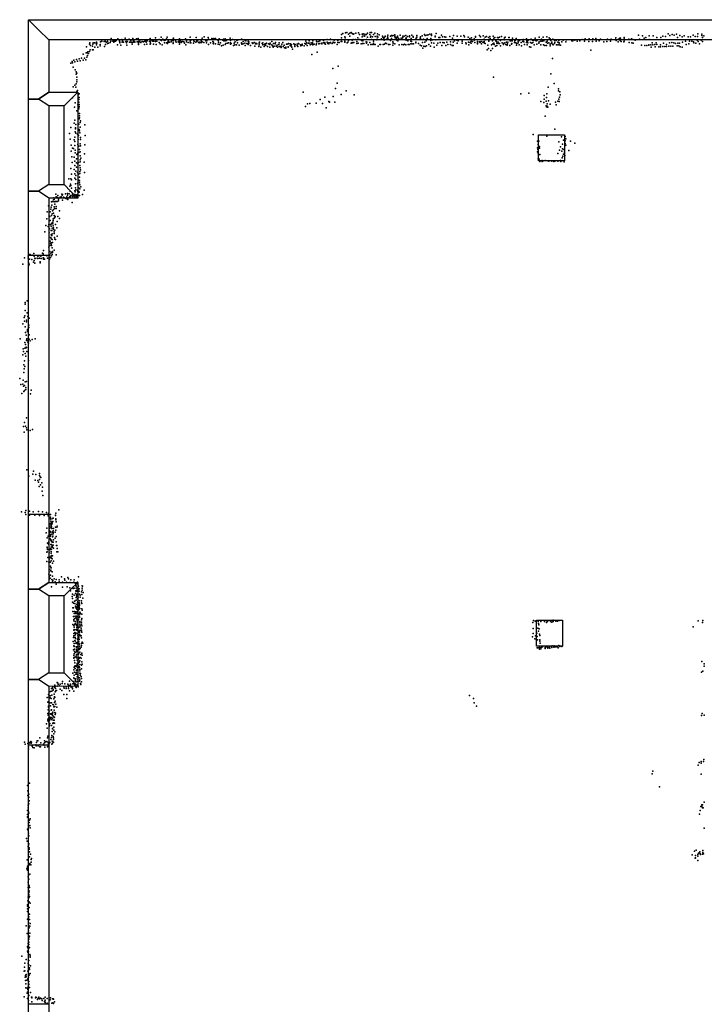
# Model space of a CAD drawing. Extents: x 6875 to 21635, y -14011 to 21863.
# Tile 13 of 16: x 7244 to 13319, y 13128 to 21863. Entities that reach past the tile are written whole.
import ezdxf

# ---------------------------------------------------------------- set-up
doc = ezdxf.new("R2010")
doc.units = 0
for name, color, linetype in [('P', 9, 'continuous'), ('ROOMS', 1, 'continuous'), ('WALLS', 3, 'continuous'), ('WINDOWS', 6, 'continuous')]:
    doc.layers.add(name, color=color, linetype=linetype)

msp = doc.modelspace()

# ---------------------------------------------------------------- linework, layer by layer
at = {"layer": 'P'}
for p in [(10353, 21751), (7927, 21665), (7961, 21668), (7968, 21669), (7973, 21672), (7993, 21671), (8001, 21672), (8012, 21665), (8023, 21671), (8024, 21684), (8052, 21672), (8054, 21672), (8055, 21696), (8071, 21673), (8080, 21665), (8082, 21683), (8082, 21671), (8095, 21674), (8101, 21678), (8114, 21694), (8129, 21676), (8129, 21672), (8134, 21664), (8149, 21688), (8155, 21675), (8165, 21664), (8179, 21700), (8186, 21670), (8196, 21684), (8198, 21669), (8216, 21690), (8217, 21665), (8231, 21675), (8231, 21665), (8248, 21696), (8249, 21685), (8255, 21675), (8264, 21670), (8265, 21664), (8281, 21693), (8287, 21668), (8296, 21695), (8298, 21669), (8305, 21672), (8310, 21666), (8317, 21684), (8331, 21669), (8344, 21668), (8353, 21673), (8356, 21672), (8359, 21678), (8365, 21665), (8376, 21675), (8397, 21671), (8402, 21695), (8403, 21672), (8406, 21667), (8417, 21681), (8418, 21678), (8425, 21674), (8430, 21672), (8447, 21672), (8449, 21670), (8450, 21703), (8462, 21674), (8483, 21687), (8495, 21681), (8499, 21708), (8503, 21680), (8514, 21691), (8526, 21678), (8535, 21681), (8546, 21694), (8552, 21708), (8561, 21672), (8567, 21665), (8568, 21685), (8587, 21666), (8592, 21676), (8600, 21686), (8606, 21675), (8609, 21699), (8626, 21677), (8632, 21664), (8650, 21666), (8659, 21677), (8663, 21694), (8665, 21666), (8667, 21675), (8682, 21669), (8692, 21670), (8700, 21666), (8715, 21692), (8724, 21678), (8724, 21666), (8757, 21708), (8757, 21674), (8763, 21682), (8788, 21680), (8792, 21669), (8806, 21665), (8811, 21704), (8813, 21669), (8815, 21675), (8822, 21676), (8837, 21664), (8853, 21680), (8853, 21667), (8862, 21667), (8863, 21700), (8882, 21710), (8895, 21676), (8905, 21676), (8915, 21706), (8918, 21690), (8948, 21695), (8954, 21694), (8958, 21669), (8963, 21664), (8966, 21696), (8981, 21696), (9004, 21680), (9009, 21665), (9013, 21692), (9021, 21686), (9047, 21681), (9052, 21689), (9054, 21675), (9067, 21694), (9068, 21676), (9079, 21679), (9112, 21700), (9116, 21680), (9131, 21687), (9149, 21684), (9156, 21668), (9172, 21678), (9180, 21685), (9212, 21689), (9218, 21686), (9228, 21670), (9244, 21678), (9251, 21675), (9272, 21674), (9278, 21666), (9372, 21665), (9482, 21670), (9782, 21674), (9814, 21677), (9845, 21675), (9877, 21672), (9882, 21666), (9894, 21670), (9907, 21677), (9940, 21680), (9971, 21688), (9971, 21665), (10002, 21691), (10026, 21665), (10034, 21682), (10066, 21679), (10097, 21684), (10097, 21669), (10098, 21701), (10099, 21733), (10102, 21669), (10110, 21741), (10129, 21665), (10130, 21712), (10130, 21674), (10133, 21702), (10134, 21746), (10147, 21750), (10156, 21665), (10161, 21678), (10162, 21736), (10172, 21716), (10174, 21744), (10186, 21749), (10193, 21740), (10193, 21682), (10203, 21736), (10204, 21686), (10210, 21738), (10224, 21688), (10228, 21743), (10236, 21671), (10243, 21703), (10251, 21748), (10256, 21686), (10258, 21733), (10278, 21680), (10282, 21734), (10284, 21712), (10288, 21677), (10289, 21728), (10293, 21738), (10301, 21717), (10307, 21734), (10307, 21719), (10319, 21667), (10321, 21733), (10321, 21686), (10324, 21665), (10330, 21743), (10331, 21708), (10352, 21733), (10356, 21708), (10359, 21718), (10365, 21688), (10366, 21750), (10375, 21711), (10383, 21673), (10384, 21731), (10394, 21744), (10399, 21714), (10412, 21685), (10415, 21718), (10416, 21690), (10417, 21712), (10420, 21739), (10421, 21708), (10434, 21730), (10448, 21688), (10454, 21693), (10462, 21717), (10465, 21707), (10476, 21696), (10477, 21706), (10478, 21683), (10486, 21715), (10487, 21717), (10499, 21690), (10509, 21710), (10510, 21725), (10510, 21702), (10511, 21693), (10533, 21680), (10535, 21717), (10543, 21722), (10543, 21696), (10544, 21688), (10550, 21719), (10554, 21667), (10559, 21723), (10572, 21718), (10574, 21728), (10576, 21701), (10577, 21708), (10586, 21696), (10587, 21704), (10591, 21682), (10596, 21716), (10598, 21675), (10599, 21705), (10607, 21694), (10619, 21727), (10630, 21698), (10633, 21687), (10639, 21690), (10644, 21716), (10644, 21704), (10656, 21717), (10671, 21723), (10671, 21694), (10672, 21694), (10673, 21701), (10673, 21683), (10685, 21715), (10687, 21675), (10702, 21719), (10704, 21710), (10715, 21674), (10718, 21696), (10722, 21670), (10724, 21726), (10734, 21715), (10736, 21708), (10759, 21664), (10760, 21690), (10761, 21700), (10764, 21702), (10768, 21708), (10769, 21724), (10796, 21699), (10801, 21712), (10803, 21690), (10814, 21721), (10826, 21689), (10835, 21731), (10842, 21722), (10850, 21677), (10856, 21726), (10860, 21696), (10867, 21728), (10882, 21734), (10891, 21696), (10892, 21680), (10897, 21734), (10899, 21722), (10907, 21685), (10931, 21711), (10932, 21716), (10935, 21684), (10939, 21740), (10962, 21706), (10972, 21705), (10986, 21725), (10995, 21711), (11014, 21712), (11026, 21707), (11060, 21715), (11068, 21667), (11085, 21699), (11090, 21665), (11094, 21723), (11101, 21675), (11124, 21683), (11126, 21718), (11136, 21675), (11158, 21718), (11170, 21672), (11186, 21722), (11190, 21711), (11222, 21709), (11227, 21664), (11239, 21695), (11249, 21673), (11254, 21703), (11261, 21670), (11277, 21683), (11278, 21693), (11288, 21714), (11288, 21707), (11307, 21671), (11323, 21722), (11323, 21667), (11332, 21711), (11339, 21670), (11356, 21721), (11364, 21671), (11366, 21691), (11375, 21709), (11375, 21684), (11387, 21715), (11405, 21706), (11406, 21673), (11407, 21680), (11416, 21713), (11418, 21697), (11438, 21677), (11445, 21716), (11451, 21699), (11460, 21706), (11470, 21675), (11476, 21671), (11485, 21705), (11491, 21703), (11491, 21665), (11501, 21709), (11506, 21684), (11509, 21678), (11520, 21714), (11539, 21687), (11542, 21685), (11545, 21702), (11551, 21708), (11574, 21664), (11584, 21705), (11586, 21705), (11597, 21676), (11601, 21676), (11613, 21676), (11617, 21700), (11637, 21677), (11640, 21678), (11649, 21697), (11668, 21672), (11679, 21679), (11680, 21685), (11707, 21669), (11710, 21686), (11712, 21682), (11718, 21668), (11740, 21693), (11745, 21677), (11749, 21668), (11757, 21682), (11782, 21691), (11794, 21683), (11804, 21680), (11817, 21699), (11821, 21679), (11831, 21676), (11837, 21681), (11839, 21685), (11853, 21707), (11854, 21668), (11868, 21672), (11874, 21690), (11881, 21673), (11884, 21675), (11888, 21708), (11894, 21676), (11922, 21712), (11925, 21674), (11943, 21701), (11951, 21692), (11957, 21679), (11966, 21665), (11974, 21689), (11989, 21682), (11992, 21664), (12005, 21679), (12018, 21664), (12029, 21680), (12055, 21668), (12065, 21682), (12090, 21668), (12096, 21685), (12144, 21677), (12151, 21675), (12169, 21683), (12190, 21672), (12215, 21677), (12236, 21686), (12256, 21674), (12262, 21692), (12293, 21671), (12296, 21693), (12326, 21671), (12329, 21693), (12356, 21696), (12358, 21672), (12386, 21675), (12398, 21690), (12428, 21668), (12455, 21671), (12461, 21691), (12486, 21672), (12493, 21691), (12530, 21686), (12533, 21703), (12538, 21679), (12554, 21667), (12558, 21690), (12568, 21700), (12573, 21680), (12576, 21698), (12582, 21669), (12605, 21668), (12607, 21705), (12607, 21698), (12609, 21672), (12648, 21689), (12648, 21687), (12674, 21693), (12684, 21687), (12705, 21682), (12734, 21725), (12745, 21691), (12769, 21719), (12784, 21698), (12799, 21704), (12828, 21686), (12829, 21720), (12865, 21719), (12897, 21705), (12933, 21705), (12952, 21718), (12975, 21715), (12997, 21739), (13014, 21723), (13032, 21731), (13052, 21725), (13071, 21735), (13081, 21704), (13102, 21722), (13122, 21712), (13139, 21721), (13152, 21674), (13174, 21712), (13187, 21672), (13197, 21712), (13208, 21673), (13219, 21727), (13223, 21668), (13237, 21715), (13254, 21682), (13259, 21715), (13261, 21738), (13264, 21671), (13292, 21681), (13297, 21724), (13298, 21734), (13302, 21670), (13303, 21705), (13315, 21720), (7837, 21623), (7850, 21578), (7862, 21580), (7864, 21646), (7866, 21657), (7870, 21596), (7873, 21633), (7889, 21627), (7891, 21596), (7894, 21646), (7895, 21657), (7895, 21596), (7909, 21657), (7910, 21618), (7923, 21654), (7926, 21639), (7929, 21656), (7937, 21618), (7957, 21630), (7958, 21644), (7997, 21626), (8004, 21644), (8023, 21652), (8031, 21656), (8047, 21662), (8113, 21641), (8132, 21659), (8142, 21636), (8154, 21663), (8166, 21663), (8191, 21661), (8192, 21657), (8195, 21638), (8243, 21662), (8243, 21646), (8250, 21663), (8298, 21656), (8299, 21642), (8319, 21661), (8352, 21644), (8372, 21646), (8402, 21646), (8405, 21653), (8431, 21645), (8456, 21644), (8481, 21662), (8490, 21649), (8509, 21641), (8528, 21659), (8547, 21657), (8552, 21657), (8556, 21652), (8557, 21661), (8573, 21663), (8606, 21658), (8607, 21651), (8659, 21661), (8663, 21645), (8677, 21661), (8705, 21654), (8717, 21640), (8740, 21660), (8758, 21659), (8762, 21657), (8785, 21655), (8830, 21662), (8843, 21659), (8858, 21662), (8878, 21662), (8901, 21657), (8918, 21644), (8937, 21659), (8962, 21651), (8965, 21649), (8982, 21650), (9005, 21645), (9017, 21643), (9025, 21657), (9034, 21632), (9049, 21636), (9067, 21644), (9072, 21652), (9087, 21655), (9097, 21659), (9114, 21659), (9114, 21656), (9116, 21647), (9121, 21653), (9140, 21634), (9147, 21654), (9153, 21640), (9169, 21639), (9178, 21657), (9190, 21637), (9211, 21657), (9211, 21654), (9216, 21647), (9228, 21650), (9242, 21655), (9244, 21633), (9259, 21653), (9271, 21642), (9274, 21654), (9276, 21653), (9292, 21635), (9306, 21658), (9312, 21652), (9325, 21661), (9330, 21628), (9336, 21650), (9338, 21655), (9348, 21648), (9365, 21624), (9369, 21659), (9370, 21654), (9370, 21640), (9384, 21620), (9395, 21651), (9402, 21658), (9402, 21640), (9412, 21625), (9416, 21644), (9421, 21650), (9422, 21635), (9428, 21638), (9433, 21654), (9444, 21626), (9452, 21648), (9463, 21620), (9465, 21643), (9466, 21654), (9481, 21641), (9487, 21632), (9493, 21620), (9497, 21652), (9501, 21628), (9510, 21649), (9515, 21660), (9520, 21628), (9530, 21637), (9533, 21620), (9542, 21644), (9546, 21626), (9547, 21657), (9552, 21626), (9563, 21617), (9565, 21628), (9570, 21646), (9571, 21646), (9578, 21660), (9581, 21626), (9591, 21638), (9595, 21613), (9605, 21618), (9605, 21612), (9610, 21646), (9617, 21646), (9626, 21620), (9627, 21648), (9627, 21623), (9629, 21651), (9643, 21633), (9645, 21649), (9654, 21628), (9656, 21644), (9659, 21618), (9664, 21601), (9676, 21649), (9685, 21626), (9686, 21637), (9687, 21642), (9705, 21634), (9706, 21646), (9713, 21626), (9718, 21651), (9719, 21652), (9721, 21648), (9737, 21639), (9740, 21630), (9750, 21646), (9751, 21636), (9767, 21632), (9775, 21652), (9782, 21647), (9788, 21657), (9795, 21633), (9803, 21655), (9813, 21655), (9820, 21639), (9829, 21658), (9831, 21646), (9843, 21659), (9845, 21646), (9846, 21641), (9858, 21646), (9874, 21640), (9877, 21648), (9898, 21648), (9908, 21652), (9924, 21655), (9925, 21649), (9939, 21659), (9942, 21658), (9952, 21650), (9953, 21661), (9956, 21646), (9977, 21653), (9987, 21649), (9988, 21658), (10001, 21659), (10003, 21661), (10018, 21653), (10035, 21658), (10040, 21662), (10060, 21644), (10066, 21662), (10080, 21660), (10150, 21659), (10184, 21654), (10194, 21662), (10196, 21658), (10208, 21661), (10235, 21652), (10247, 21655), (10274, 21650), (10286, 21651), (10298, 21652), (10321, 21655), (10337, 21640), (10350, 21660), (10361, 21642), (10373, 21644), (10383, 21655), (10386, 21642), (10398, 21644), (10426, 21628), (10441, 21643), (10446, 21644), (10470, 21643), (10481, 21647), (10491, 21654), (10499, 21651), (10517, 21643), (10529, 21643), (10554, 21637), (10557, 21655), (10574, 21650), (10611, 21640), (10634, 21643), (10651, 21639), (10657, 21647), (10669, 21641), (10692, 21643), (10700, 21644), (10714, 21650), (10726, 21648), (10737, 21649), (10759, 21658), (10783, 21651), (10796, 21638), (10808, 21630), (10817, 21660), (10821, 21611), (10831, 21628), (10839, 21663), (10842, 21626), (10853, 21631), (10874, 21644), (10888, 21627), (10897, 21657), (10919, 21656), (10923, 21620), (10944, 21636), (10955, 21654), (10975, 21662), (10990, 21634), (10998, 21661), (11010, 21659), (11024, 21635), (11033, 21663), (11044, 21642), (11067, 21644), (11080, 21634), (11091, 21635), (11125, 21654), (11171, 21655), (11204, 21658), (11205, 21649), (11228, 21639), (11240, 21660), (11250, 21654), (11283, 21660), (11306, 21659), (11307, 21649), (11329, 21662), (11342, 21648), (11353, 21663), (11364, 21657), (11375, 21653), (11391, 21597), (11398, 21636), (11404, 21609), (11425, 21590), (11430, 21641), (11440, 21609), (11442, 21648), (11451, 21656), (11454, 21643), (11465, 21628), (11478, 21635), (11479, 21654), (11490, 21652), (11502, 21653), (11511, 21631), (11526, 21659), (11536, 21651), (11537, 21644), (11550, 21657), (11559, 21643), (11562, 21663), (11570, 21636), (11571, 21650), (11593, 21634), (11607, 21646), (11612, 21651), (11634, 21662), (11645, 21659), (11652, 21638), (11655, 21652), (11668, 21657), (11677, 21640), (11693, 21662), (11698, 21632), (11724, 21643), (11742, 21661), (11748, 21641), (11753, 21659), (11767, 21623), (11777, 21660), (11778, 21620), (11789, 21654), (11798, 21662), (11808, 21641), (11833, 21645), (11849, 21655), (11869, 21641), (11893, 21640), (11905, 21635), (11915, 21663), (11917, 21634), (11926, 21654), (11939, 21658), (11950, 21647), (11952, 21630), (11964, 21655), (11973, 21645), (11979, 21640), (11990, 21653), (12006, 21641), (12018, 21639), (12030, 21656), (12031, 21659), (12031, 21640), (12042, 21637), (12311, 21594), (12653, 21660), (12676, 21659), (12688, 21655), (12761, 21636), (12791, 21633), (12808, 21634), (12827, 21641), (12827, 21638), (12845, 21639), (12847, 21620), (12855, 21659), (12862, 21640), (12881, 21643), (12882, 21623), (12891, 21658), (12898, 21643), (12914, 21621), (12929, 21640), (12931, 21621), (12950, 21626), (12958, 21655), (12968, 21625), (12984, 21643), (12984, 21625), (13004, 21627), (13011, 21657), (13021, 21628), (13031, 21660), (13038, 21627), (13049, 21659), (13062, 21653), (13077, 21631), (13083, 21656), (13094, 21631), (13099, 21655), (13105, 21622), (13122, 21620), (13125, 21663), (13159, 21644), (13181, 21649), (13225, 21657), (13242, 21656), (13275, 21649), (7710, 21493), (7725, 21503), (7747, 21510), (7756, 21494), (7771, 21515), (7781, 21498), (7792, 21522), (7807, 21503), (7808, 21557), (7818, 21523), (7831, 21506), (7835, 21570), (7840, 21530), (7843, 21569), (7845, 21547), (7855, 21564), (9837, 21553), (9883, 21574), (11972, 21519), (7697, 21478), (7713, 21481), (7718, 21442), (7734, 21488), (7737, 21419), (7745, 21401), (10022, 21430), (10069, 21450), (7745, 21379), (7750, 21388), (7752, 21353), (7752, 21331), (11447, 21353), (11956, 21382), (7719, 21269), (7733, 21281), (7741, 21266), (7745, 21294), (7750, 21311), (7757, 21234), (10047, 21254), (10060, 21301), (10142, 21232), (11933, 21266), (11987, 21296), (12025, 21231), (12026, 21251), (7714, 21169), (7751, 21226), (7764, 21198), (7770, 21154), (7771, 21173), (7772, 21204), (9759, 21220), (9909, 21154), (9953, 21177), (10025, 21182), (10096, 21199), (10212, 21196), (11692, 21206), (11763, 21210), (11897, 21158), (11898, 21190), (11916, 21141), (11918, 21172), (11920, 21205), (11935, 21142), (12020, 21141), (12029, 21159), (12035, 21177), (12037, 21222), (12041, 21196), (7731, 21087), (7735, 21125), (7752, 21054), (7761, 21109), (7769, 21133), (7769, 21073), (7770, 21083), (7772, 21092), (7773, 21111), (9780, 21094), (9799, 21116), (9819, 21119), (9874, 21123), (9930, 21121), (9964, 21080), (9986, 21136), (9994, 21132), (10041, 21131), (11867, 21137), (11895, 21128), (11914, 21098), (11917, 21089), (11923, 21118), (11924, 21097), (11931, 21087), (11952, 21114), (11997, 21132), (12004, 21108), (12031, 21137), (7732, 20973), (7771, 20984), (7775, 21031), (7776, 21010), (7776, 20992), (7785, 20967), (11907, 21008), (7697, 20906), (7727, 20946), (7739, 20895), (7740, 20905), (7743, 20932), (7769, 20937), (7771, 20889), (7775, 20878), (7780, 20951), (7781, 20911), (7822, 20930), (11992, 20893), (7687, 20855), (7692, 20803), (7726, 20796), (7734, 20820), (7737, 20869), (7742, 20857), (7758, 20848), (7764, 20799), (7766, 20835), (7777, 20858), (7783, 20817), (7783, 20799), (7824, 20835), (11799, 20844), (11922, 20831), (12052, 20825), (12068, 20795), (12085, 20828), (12089, 20805), (7702, 20750), (7714, 20723), (7722, 20721), (7732, 20784), (7734, 20746), (7736, 20707), (7761, 20755), (7769, 20740), (7776, 20711), (7782, 20763), (7783, 20744), (7821, 20752), (11839, 20726), (11840, 20787), (11841, 20713), (11843, 20756), (11850, 20787), (11855, 20738), (11857, 20722), (12028, 20779), (12034, 20705), (12043, 20735), (12060, 20759), (12060, 20718), (12071, 20711), (12083, 20788), (12083, 20747), (12085, 20765), (12089, 20749), (12132, 20787), (12170, 20768), (7700, 20698), (7708, 20646), (7728, 20644), (7737, 20681), (7748, 20630), (7750, 20666), (7757, 20676), (7769, 20684), (7780, 20691), (7781, 20620), (7782, 20655), (7786, 20635), (7818, 20673), (11840, 20692), (11843, 20679), (11845, 20629), (11846, 20665), (11852, 20625), (11859, 20667), (12020, 20675), (12055, 20698), (12056, 20638), (12064, 20653), (12069, 20670), (12077, 20688), (12081, 20659), (12118, 20702), (7699, 20544), (7710, 20595), (7726, 20533), (7732, 20569), (7734, 20607), (7747, 20593), (7747, 20555), (7759, 20584), (7765, 20597), (7778, 20569), (7782, 20602), (7782, 20550), (7783, 20532), (7815, 20598), (11859, 20606), (11879, 20604), (11880, 20613), (11888, 20612), (11907, 20614), (11932, 20612), (11939, 20609), (11966, 20609), (11982, 20606), (11993, 20608), (12020, 20609), (12042, 20614), (12047, 20604), (12075, 20603), (7680, 20451), (7697, 20450), (7703, 20442), (7705, 20493), (7733, 20496), (7734, 20458), (7741, 20519), (7742, 20445), (7743, 20482), (7757, 20509), (7767, 20492), (7776, 20467), (7777, 20517), (7778, 20500), (7818, 20508), (7688, 20385), (7696, 20404), (7698, 20391), (7704, 20369), (7738, 20408), (7738, 20372), (7742, 20353), (7756, 20411), (7762, 20415), (7768, 20440), (7768, 20373), (7775, 20433), (7775, 20416), (7778, 20364), (7779, 20397), (7786, 20379), (7544, 20266), (7546, 20282), (7551, 20267), (7566, 20314), (7567, 20282), (7568, 20292), (7574, 20287), (7579, 20287), (7581, 20304), (7588, 20270), (7602, 20289), (7613, 20291), (7618, 20316), (7620, 20307), (7624, 20312), (7633, 20288), (7642, 20283), (7651, 20319), (7652, 20278), (7661, 20292), (7664, 20273), (7668, 20321), (7668, 20306), (7671, 20269), (7682, 20318), (7683, 20286), (7688, 20296), (7693, 20342), (7693, 20290), (7699, 20304), (7702, 20300), (7712, 20315), (7716, 20300), (7717, 20296), (7725, 20300), (7727, 20313), (7732, 20345), (7732, 20285), (7733, 20299), (7734, 20311), (7735, 20335), (7743, 20307), (7751, 20295), (7752, 20309), (7756, 20351), (7761, 20340), (7768, 20338), (7773, 20333), (7776, 20303), (7802, 20311), (7817, 20350), (7499, 20213), (7520, 20181), (7522, 20200), (7526, 20247), (7529, 20218), (7536, 20251), (7545, 20180), (7549, 20203), (7551, 20246), (7555, 20228), (7556, 20188), (7562, 20249), (7567, 20206), (7569, 20189), (7571, 20250), (7578, 20251), (7588, 20255), (7623, 20263), (7711, 20241), (7484, 20096), (7487, 20159), (7509, 20121), (7512, 20116), (7513, 20159), (7527, 20126), (7531, 20141), (7535, 20166), (7542, 20096), (7544, 20146), (7549, 20126), (7550, 20103), (7553, 20123), (7557, 20108), (7558, 20118), (7583, 20118), (7596, 20168), (7596, 20100), (7476, 20038), (7498, 20028), (7502, 20046), (7509, 20009), (7515, 20083), (7518, 20045), (7523, 20030), (7525, 20052), (7528, 20057), (7533, 20013), (7538, 20067), (7539, 20052), (7541, 20034), (7542, 20082), (7545, 20016), (7561, 20046), (7574, 20016), (7578, 20072), (7468, 19981), (7505, 19971), (7507, 19935), (7521, 19930), (7522, 19993), (7522, 19956), (7523, 19919), (7528, 19993), (7528, 19948), (7532, 19964), (7544, 20001), (7549, 19966), (7550, 19981), (7553, 19932), (7557, 19996), (7576, 19944), (7502, 19846), (7511, 19859), (7513, 19897), (7517, 19882), (7523, 19873), (7524, 19883), (7525, 19859), (7531, 19914), (7533, 19839), (7535, 19887), (7556, 19916), (7562, 19914), (7288, 19750), (7319, 19764), (7319, 19747), (7321, 19742), (7328, 19780), (7337, 19779), (7354, 19774), (7370, 19789), (7373, 19766), (7377, 19747), (7380, 19745), (7400, 19748), (7404, 19764), (7406, 19745), (7414, 19768), (7421, 19747), (7432, 19764), (7435, 19746), (7446, 19792), (7451, 19786), (7451, 19750), (7454, 19817), (7454, 19750), (7456, 19773), (7486, 19768), (7490, 19749), (7507, 19754), (7508, 19771), (7510, 19807), (7511, 19777), (7516, 19754), (7520, 19793), (7525, 19767), (7530, 19802), (7532, 19781), (7534, 19799), (7536, 19806), (7549, 19820), (7567, 19778), (7273, 19694), (7323, 19707), (7324, 19699), (7328, 19687), (7332, 19738), (7352, 19735), (7353, 19735), (7367, 19711), (7372, 19726), (7378, 19702), (7426, 19707), (7427, 19716), (7456, 19739), (7465, 19740), (7508, 19740), (7293, 19338), (7294, 19355), (7309, 19370), (7284, 19221), (7291, 19237), (7294, 19282), (7309, 19264), (7315, 19231), (7272, 19165), (7286, 19188), (7294, 19137), (7304, 19182), (7305, 19198), (7324, 19132), (7326, 19153), (7327, 19214), (7296, 19087), (7301, 19065), (7312, 19098), (7313, 19106), (7314, 19115), (7328, 19068), (7247, 19033), (7290, 18999), (7296, 18983), (7301, 18958), (7305, 19021), (7307, 19032), (7307, 19016), (7316, 19003), (7321, 18992), (7328, 19030), (7336, 19015), (7355, 19026), (7380, 19033), (7272, 18889), (7274, 18942), (7277, 18920), (7291, 18950), (7292, 18903), (7299, 18879), (7301, 18953), (7306, 18921), (7318, 18954), (7319, 18918), (7281, 18802), (7287, 18837), (7291, 18786), (7321, 18841), (7281, 18733), (7283, 18765), (7244, 18681), (7255, 18628), (7273, 18630), (7275, 18664), (7278, 18613), (7287, 18617), (7293, 18650), (7305, 18653), (7263, 18546), (7281, 18566), (7286, 18575), (7298, 18599), (7299, 18583), (7341, 18544), (7346, 18576), (7287, 18291), (7297, 18257), (7305, 18330), (7277, 18253), (7284, 18205), (7303, 18241), (7308, 18226), (7337, 18220), (7357, 18227), (7307, 17869), (7362, 17831), (7366, 17858), (7388, 17828), (7420, 17838), (7326, 17815), (7380, 17777), (7406, 17774), (7412, 17760), (7419, 17818), (7421, 17785), (7427, 17808), (7430, 17737), (7431, 17801), (7441, 17754), (7417, 17722), (7442, 17679), (7445, 17717), (7448, 17641), (7259, 17496), (7292, 17490), (7298, 17508), (7299, 17473), (7330, 17502), (7363, 17498), (7411, 17499), (7447, 17496), (7482, 17492), (7501, 17481), (7518, 17474), (7565, 17484), (7592, 17516), (7332, 17468), (7378, 17467), (7419, 17466), (7461, 17466), (7498, 17463), (7510, 17391), (7517, 17451), (7517, 17436), (7519, 17433), (7521, 17415), (7522, 17386), (7523, 17399), (7532, 17404), (7533, 17390), (7536, 17439), (7537, 17411), (7540, 17441), (7561, 17468), (7563, 17466), (7566, 17436), (7566, 17425), (7568, 17407), (7480, 17312), (7484, 17353), (7509, 17371), (7509, 17332), (7510, 17352), (7512, 17314), (7514, 17296), (7518, 17321), (7523, 17360), (7524, 17379), (7524, 17373), (7527, 17365), (7530, 17350), (7530, 17298), (7533, 17318), (7541, 17329), (7541, 17314), (7542, 17302), (7545, 17350), (7560, 17318), (7563, 17361), (7564, 17334), (7574, 17362), (7576, 17371), (7487, 17265), (7490, 17220), (7497, 17282), (7500, 17224), (7501, 17211), (7502, 17230), (7515, 17277), (7515, 17257), (7517, 17283), (7518, 17287), (7519, 17246), (7523, 17240), (7526, 17245), (7529, 17234), (7533, 17228), (7536, 17275), (7537, 17281), (7541, 17227), (7544, 17249), (7560, 17263), (7567, 17231), (7568, 17279), (7485, 17138), (7487, 17143), (7488, 17183), (7489, 17179), (7491, 17164), (7505, 17132), (7508, 17161), (7515, 17162), (7518, 17168), (7520, 17207), (7522, 17184), (7522, 17130), (7524, 17145), (7526, 17165), (7527, 17206), (7531, 17196), (7532, 17191), (7535, 17185), (7542, 17202), (7544, 17176), (7570, 17198), (7573, 17141), (7574, 17199), (7577, 17173), (7581, 17143), (7484, 17056), (7493, 17092), (7504, 17050), (7506, 17071), (7511, 17096), (7511, 17089), (7514, 17052), (7521, 17096), (7522, 17103), (7523, 17062), (7525, 17085), (7527, 17111), (7533, 17080), (7535, 17108), (7536, 17042), (7544, 17058), (7505, 16986), (7505, 16966), (7517, 17014), (7517, 17014), (7520, 16999), (7520, 16975), (7521, 16979), (7524, 17001), (7532, 16964), (7503, 16944), (7506, 16924), (7508, 16904), (7513, 16908), (7518, 16936), (7530, 16897), (7534, 16925), (7535, 16875), (7539, 16888), (7550, 16904), (7559, 16875), (7568, 16898), (7594, 16893), (7595, 16876), (7614, 16919), (7625, 16873), (7643, 16902), (7644, 16890), (7660, 16874), (7670, 16914), (7677, 16903), (7688, 16869), (7697, 16895), (7725, 16873), (7728, 16895), (7739, 16862), (7747, 16864), (7756, 16872), (7757, 16859), (7767, 16919), (7526, 16833), (7567, 16856), (7624, 16830), (7664, 16831), (7690, 16823), (7696, 16797), (7719, 16818), (7728, 16820), (7738, 16773), (7741, 16796), (7744, 16841), (7745, 16839), (7745, 16821), (7746, 16789), (7751, 16802), (7753, 16823), (7760, 16790), (7765, 16792), (7766, 16839), (7771, 16813), (7772, 16792), (7792, 16787), (7797, 16801), (7798, 16842), (7799, 16820), (7800, 16838), (7807, 16781), (7709, 16747), (7712, 16768), (7713, 16728), (7714, 16696), (7720, 16686), (7728, 16759), (7730, 16706), (7733, 16705), (7744, 16714), (7745, 16736), (7749, 16759), (7750, 16747), (7752, 16764), (7755, 16766), (7756, 16724), (7758, 16690), (7759, 16728), (7761, 16702), (7762, 16741), (7773, 16689), (7774, 16708), (7775, 16768), (7780, 16741), (7782, 16758), (7791, 16708), (7792, 16691), (7795, 16764), (7795, 16685), (7803, 16732), (7715, 16644), (7716, 16612), (7722, 16645), (7731, 16614), (7733, 16683), (7740, 16661), (7740, 16610), (7740, 16597), (7741, 16646), (7747, 16648), (7748, 16675), (7750, 16633), (7750, 16610), (7753, 16655), (7754, 16630), (7757, 16612), (7759, 16665), (7759, 16651), (7762, 16664), (7765, 16627), (7771, 16652), (7771, 16633), (7776, 16678), (7776, 16666), (7777, 16607), (7779, 16641), (7780, 16602), (7795, 16637), (7797, 16624), (7720, 16570), (7723, 16542), (7725, 16529), (7727, 16595), (7732, 16551), (7737, 16572), (7737, 16525), (7742, 16594), (7742, 16558), (7749, 16571), (7751, 16594), (7752, 16565), (7752, 16544), (7753, 16533), (7753, 16521), (7758, 16516), (7766, 16542), (7772, 16590), (7773, 16592), (7774, 16561), (7775, 16571), (7777, 16523), (7777, 16513), (7788, 16593), (7791, 16540), (7792, 16519), (7795, 16552), (7796, 16588), (11797, 16516), (11804, 16532), (11817, 16527), (11843, 16523), (11867, 16523), (11902, 16525), (11918, 16534), (11918, 16515), (11928, 16524), (11953, 16525), (11967, 16518), (11978, 16523), (11979, 16536), (12002, 16526), (12015, 16526), (12030, 16534), (13263, 16530), (13304, 16514), (13306, 16533), (7716, 16497), (7724, 16446), (7725, 16489), (7726, 16453), (7727, 16473), (7728, 16451), (7732, 16501), (7733, 16499), (7733, 16428), (7734, 16449), (7740, 16505), (7746, 16422), (7747, 16453), (7748, 16492), (7750, 16472), (7751, 16446), (7752, 16497), (7752, 16450), (7753, 16481), (7768, 16471), (7771, 16433), (7774, 16426), (7776, 16442), (7777, 16495), (7778, 16476), (7781, 16446), (7782, 16486), (7790, 16465), (7790, 16441), (7792, 16501), (7793, 16447), (7794, 16429), (7795, 16487), (11799, 16463), (11842, 16466), (11846, 16507), (11848, 16439), (11849, 16494), (11852, 16460), (13219, 16478), (7719, 16348), (7722, 16382), (7723, 16397), (7724, 16418), (7732, 16356), (7733, 16400), (7735, 16383), (7736, 16349), (7739, 16412), (7739, 16372), (7750, 16337), (7758, 16368), (7759, 16417), (7761, 16403), (7768, 16394), (7768, 16345), (7770, 16378), (7772, 16364), (7774, 16409), (7777, 16405), (7784, 16398), (7789, 16397), (7793, 16378), (7797, 16341), (11795, 16389), (11800, 16418), (11814, 16371), (11821, 16396), (11828, 16367), (11833, 16420), (11836, 16392), (11839, 16361), (11855, 16412), (11858, 16363), (11860, 16399), (11860, 16349), (7722, 16274), (7724, 16309), (7726, 16301), (7727, 16306), (7728, 16328), (7729, 16280), (7731, 16257), (7737, 16250), (7743, 16333), (7744, 16300), (7747, 16254), (7748, 16296), (7748, 16278), (7748, 16267), (7750, 16330), (7754, 16299), (7756, 16258), (7773, 16326), (7773, 16275), (7775, 16323), (7775, 16306), (7776, 16287), (7779, 16253), (7781, 16285), (7789, 16297), (7791, 16330), (7792, 16312), (7803, 16333), (11835, 16292), (11845, 16290), (11855, 16293), (11856, 16279), (11861, 16333), (11869, 16282), (11871, 16294), (11884, 16299), (11906, 16295), (11908, 16284), (11909, 16298), (11925, 16297), (11929, 16288), (11942, 16297), (11948, 16287), (11962, 16299), (11965, 16295), (11970, 16308), (11983, 16296), (11986, 16307), (11995, 16299), (12001, 16300), (12012, 16298), (12023, 16292), (12027, 16311), (12036, 16302), (12038, 16306), (12053, 16303), (12057, 16304), (7724, 16224), (7724, 16201), (7724, 16199), (7726, 16236), (7730, 16179), (7732, 16207), (7746, 16216), (7747, 16203), (7749, 16230), (7753, 16182), (7757, 16179), (7763, 16185), (7765, 16234), (7770, 16244), (7770, 16205), (7771, 16195), (7772, 16163), (7778, 16175), (7780, 16205), (7787, 16230), (7789, 16200), (7795, 16244), (7795, 16167), (7799, 16226), (13297, 16170), (7723, 16096), (7727, 16115), (7729, 16074), (7730, 16126), (7733, 16158), (7733, 16157), (7734, 16158), (7735, 16131), (7735, 16107), (7745, 16124), (7745, 16073), (7749, 16089), (7752, 16137), (7753, 16152), (7753, 16098), (7756, 16120), (7759, 16074), (7762, 16151), (7773, 16126), (7775, 16115), (7778, 16143), (7779, 16097), (7779, 16088), (7792, 16103), (7793, 16138), (7797, 16146), (13293, 16074), (13306, 16085), (13316, 16128), (13317, 16149), (7625, 15992), (7687, 15994), (7715, 16065), (7723, 15991), (7725, 16025), (7726, 16018), (7728, 16047), (7739, 16012), (7739, 16002), (7742, 15992), (7743, 16056), (7743, 16017), (7745, 15989), (7749, 16056), (7754, 16032), (7759, 16014), (7760, 15993), (7761, 16048), (7764, 16031), (7775, 16025), (7776, 15995), (7777, 16006), (7779, 16067), (7780, 16048), (7782, 16048), (7785, 16062), (7790, 16035), (7792, 15990), (7793, 16019), (7517, 15902), (7527, 15930), (7530, 15906), (7536, 15937), (7536, 15933), (7538, 15946), (7541, 15920), (7542, 15914), (7555, 15960), (7556, 15948), (7557, 15938), (7559, 15948), (7560, 15899), (7563, 15931), (7566, 15908), (7571, 15912), (7578, 15982), (7578, 15951), (7582, 15976), (7585, 15966), (7598, 15953), (7604, 15969), (7604, 15923), (7604, 15923), (7619, 15913), (7621, 15973), (7635, 15944), (7638, 15932), (7646, 15971), (7655, 15946), (7657, 15931), (7672, 15969), (7676, 15960), (7676, 15930), (7677, 15946), (7685, 15908), (7686, 15952), (7696, 15968), (7696, 15962), (7699, 15946), (7707, 15942), (7712, 15934), (7712, 15928), (7716, 15970), (7723, 15905), (7727, 15974), (7731, 15962), (7732, 15953), (7741, 15946), (7743, 15965), (7746, 15939), (7758, 15959), (7763, 15946), (7783, 15975), (7787, 15965), (7488, 15849), (7497, 15812), (7501, 15877), (7503, 15854), (7506, 15897), (7514, 15865), (7514, 15846), (7522, 15841), (7528, 15871), (7547, 15839), (7551, 15880), (7553, 15855), (7553, 15850), (7557, 15854), (7560, 15818), (7635, 15878), (7662, 15841), (7663, 15876), (11235, 15867), (11270, 15840), (7495, 15810), (7498, 15740), (7499, 15774), (7500, 15763), (7503, 15758), (7505, 15729), (7515, 15804), (7517, 15776), (7523, 15738), (7527, 15804), (7527, 15741), (7537, 15787), (7543, 15785), (7548, 15768), (7551, 15767), (7551, 15739), (7552, 15807), (7556, 15810), (7557, 15769), (7564, 15792), (7573, 15765), (11277, 15803), (11296, 15772), (7494, 15709), (7494, 15659), (7494, 15642), (7498, 15693), (7504, 15715), (7504, 15670), (7506, 15660), (7508, 15646), (7510, 15676), (7515, 15662), (7518, 15706), (7521, 15703), (7522, 15673), (7523, 15705), (7525, 15656), (7528, 15709), (7529, 15699), (7535, 15708), (7536, 15692), (7536, 15667), (7538, 15719), (7541, 15649), (7542, 15683), (7549, 15672), (7551, 15649), (7553, 15675), (7557, 15718), (7560, 15699), (7561, 15712), (13295, 15690), (13300, 15707), (13316, 15692), (7481, 15617), (7488, 15577), (7503, 15630), (7509, 15604), (7509, 15600), (7512, 15620), (7526, 15602), (7536, 15575), (7536, 15572), (7539, 15619), (7540, 15625), (7542, 15621), (7547, 15560), (7548, 15586), (7552, 15622), (7400, 15465), (7405, 15465), (7423, 15492), (7463, 15466), (7492, 15493), (7495, 15507), (7520, 15476), (7525, 15496), (7528, 15514), (7532, 15548), (7532, 15464), (7542, 15504), (7543, 15478), (7544, 15491), (7547, 15528), (7556, 15545), (7288, 15453), (7292, 15435), (7316, 15442), (7322, 15438), (7322, 15411), (7323, 15392), (7324, 15453), (7333, 15447), (7344, 15461), (7346, 15446), (7350, 15453), (7356, 15418), (7360, 15405), (7371, 15403), (7388, 15429), (7390, 15420), (7392, 15450), (7409, 15420), (7424, 15429), (7424, 15411), (7430, 15412), (7433, 15447), (7455, 15435), (7460, 15428), (7464, 15447), (7466, 15410), (7477, 15458), (7486, 15459), (7492, 15411), (7496, 15452), (7498, 15423), (7501, 15440), (7505, 15444), (7512, 15452), (7529, 15435), (7534, 15445), (7544, 15453), (13314, 15300), (13265, 15250), (13274, 15274), (13290, 15266), (13291, 15282), (13312, 15283), (12855, 15173), (12863, 15196), (13290, 15169), (7312, 15068), (7331, 15091), (12920, 15058), (7316, 14982), (7317, 15021), (7324, 14992), (7326, 14967), (7319, 14895), (7320, 14871), (7325, 14907), (7328, 14933), (13287, 14883), (13296, 14898), (13297, 14884), (13302, 14898), (13302, 14870), (13308, 14870), (13318, 14921), (7312, 14788), (7313, 14812), (7314, 14848), (7314, 14790), (7321, 14835), (7325, 14823), (7337, 14774), (13276, 14815), (13283, 14847), (7314, 14683), (7321, 14705), (7328, 14740), (7332, 14762), (7334, 14715), (7336, 14693), (13317, 14690), (7304, 14600), (7318, 14670), (7323, 14647), (7324, 14623), (7311, 14576), (7319, 14529), (7323, 14541), (7326, 14551), (7327, 14505), (7328, 14516), (7332, 14482), (7332, 14435), (7340, 14459), (7349, 14423), (13210, 14453), (13232, 14486), (13238, 14425), (13239, 14428), (13241, 14448), (13246, 14496), (13262, 14458), (13262, 14443), (13267, 14470), (13275, 14471), (13279, 14482), (13283, 14464), (13286, 14458), (13302, 14461), (13306, 14492), (13307, 14476), (13308, 14464), (13310, 14464), (7308, 14329), (7309, 14410), (7313, 14353), (7314, 14342), (7328, 14365), (7335, 14377), (7342, 14364), (7345, 14412), (7346, 14389), (13260, 14403), (7314, 14318), (7318, 14259), (7323, 14271), (7335, 14284), (7318, 14212), (7318, 14165), (7321, 14189), (7325, 14237), (7329, 14178), (7330, 14164), (7318, 14078), (7321, 14095), (7323, 14142), (7324, 14119), (7325, 14072), (7326, 14103), (7328, 14131), (7331, 14084), (7313, 13998), (7314, 14010), (7317, 14046), (7327, 14037), (7329, 13988), (7336, 14026), (7314, 13974), (7314, 13950), (7325, 13904), (7332, 13929), (7300, 13824), (7312, 13882), (7321, 13830), (7323, 13855), (7328, 13807), (7330, 13880), (7334, 13821), (7338, 13846), (7310, 13757), (7321, 13781), (7321, 13734), (7324, 13721), (7330, 13734), (7333, 13759), (7312, 13641), (7314, 13639), (7315, 13630), (7320, 13668), (7321, 13681), (7324, 13707), (7325, 13680), (7325, 13659), (7330, 13633), (7264, 13556), (7312, 13599), (7316, 13592), (7322, 13619), (7323, 13619), (7323, 13593), (7333, 13571), (7336, 13558), (7336, 13545), (7286, 13458), (7291, 13492), (7301, 13526), (7320, 13489), (7324, 13517), (7324, 13477), (7326, 13517), (7326, 13477), (7330, 13453), (7341, 13469), (7285, 13422), (7291, 13424), (7294, 13368), (7297, 13383), (7299, 13381), (7300, 13394), (7301, 13372), (7317, 13421), (7323, 13370), (7324, 13395), (7329, 13386), (7332, 13436), (7337, 13402), (7296, 13340), (7299, 13311), (7308, 13342), (7317, 13354), (7319, 13282), (7320, 13355), (7322, 13314), (7324, 13303), (7325, 13330), (7332, 13278), (7285, 13194), (7298, 13275), (7309, 13272), (7310, 13227), (7312, 13235), (7316, 13258), (7322, 13213), (7325, 13206), (7339, 13233), (7350, 13192), (7388, 13192), (7413, 13191), (7313, 13181), (7323, 13161), (7351, 13190), (7352, 13150), (7353, 13187), (7384, 13185), (7390, 13189), (7401, 13170), (7407, 13182), (7419, 13177), (7428, 13184), (7434, 13181), (7441, 13178), (7444, 13161), (7458, 13179), (7465, 13153), (7467, 13155), (7469, 13190), (7469, 13143), (7470, 13166), (7487, 13180), (7489, 13139), (7515, 13167), (7518, 13187), (7529, 13139), (7534, 13176), (7539, 13142), (7542, 13178), (7544, 13173), (7544, 13134), (7552, 13150)]:
    msp.add_point(p, dxfattribs=at)
at = {"layer": 'ROOMS'}
for points in [[(20804.7, 12517.6), (20804.7, 15949), (20550.7, 15949), (20550.7, 17448.1), (20894.7, 17448.1), (20900.6, 17448.1), (20900.6, 19721.3), (20542.6, 19721.3), (20542.6, 21683.2), (7502.3, 21683.2), (7502.3, 21218.8), (7759.2, 21219.2), (7759.2, 20280.3), (7502.3, 20280.6), (7502.3, 16871.3), (7759.2, 16871.3), (7759.2, 15949.1), (7502.3, 15948.8), (7502.3, 12562)], [(7502.3, 21098.8), (7502.3, 20400.6), (7639.2, 20400.4), (7639.2, 21099), (7502.3, 21098.8)], [(7502.3, 16751.3), (7502.3, 16068.8), (7639.2, 16068.9), (7639.2, 16751.3), (7502.3, 16751.3)]]:
    msp.add_lwpolyline(points, dxfattribs=at)
at = {"layer": 'WALLS'}
for points in [[(7322.3, 21863.2), (20722.6, 21863.2), (20632.6, 21773.2), (20542.6, 21683.2), (7502.3, 21683.2), (7412.3, 21773.2)], [(7502.3, 21683.2), (7502.3, 21218.8), (7412.3, 21158.7), (7322.3, 21158.7), (7322.3, 21863.2), (7412.3, 21773.2)], [(7502.3, 21098.8), (7502.3, 20400.6), (7412.3, 20340.7), (7322.3, 20340.7), (7322.3, 21158.7), (7412.3, 21158.7)], [(7639.2, 21099), (7502.3, 21098.8), (7412.3, 21158.7), (7502.3, 21218.8), (7759.2, 21219.2), (7699.2, 21159.1)], [(7639.2, 20400.4), (7639.2, 21099), (7699.2, 21159.1), (7759.2, 21219.2), (7759.2, 20280.3), (7699.2, 20340.4)], [(11847.4, 20841.4), (12077.4, 20841.4), (12077.4, 20611.4), (11847.4, 20611.4), (11847.4, 20841.4)], [(7502.3, 20400.6), (7639.2, 20400.4), (7699.2, 20340.4), (7759.2, 20280.3), (7502.3, 20280.6), (7412.3, 20340.7)], [(7502.3, 20280.6), (7502.3, 16871.3), (7412.3, 16811.3), (7322.3, 16811.3), (7322.3, 20340.7), (7412.3, 20340.7)], [(7639.2, 16751.3), (7502.3, 16751.3), (7412.3, 16811.3), (7502.3, 16871.3), (7759.2, 16871.3), (7699.2, 16811.3)], [(7639.2, 16068.9), (7639.2, 16751.3), (7699.2, 16811.3), (7759.2, 16871.3), (7759.2, 15949.1), (7699.2, 16009)], [(7502.3, 16751.3), (7502.3, 16068.8), (7412.3, 16008.7), (7322.3, 16008.7), (7322.3, 16811.3), (7412.3, 16811.3)], [(11830.4, 16534.9), (12060.4, 16534.9), (12060.4, 16304.9), (11830.4, 16304.9), (11830.4, 16534.9)], [(7502.3, 15948.8), (7502.3, 12562), (7412.3, 12502), (7322.3, 12502), (7322.3, 16008.7), (7412.3, 16008.7)], [(7502.3, 16068.8), (7639.2, 16068.9), (7699.2, 16009), (7759.2, 15949.1), (7502.3, 15948.8), (7412.3, 16008.7)]]:
    msp.add_lwpolyline(points, dxfattribs=at)
at = {"layer": 'WINDOWS'}
for points in [[(7502.3, 19774.5), (7502.3, 17474.5), (7322.3, 17474.5), (7322.3, 19774.5), (7502.3, 19774.5)], [(7502.3, 15428.9), (7502.3, 13128.9), (7322.3, 13128.9), (7322.3, 15428.9), (7502.3, 15428.9)]]:
    msp.add_lwpolyline(points, dxfattribs=at)

doc.saveas('drawing.dxf')
